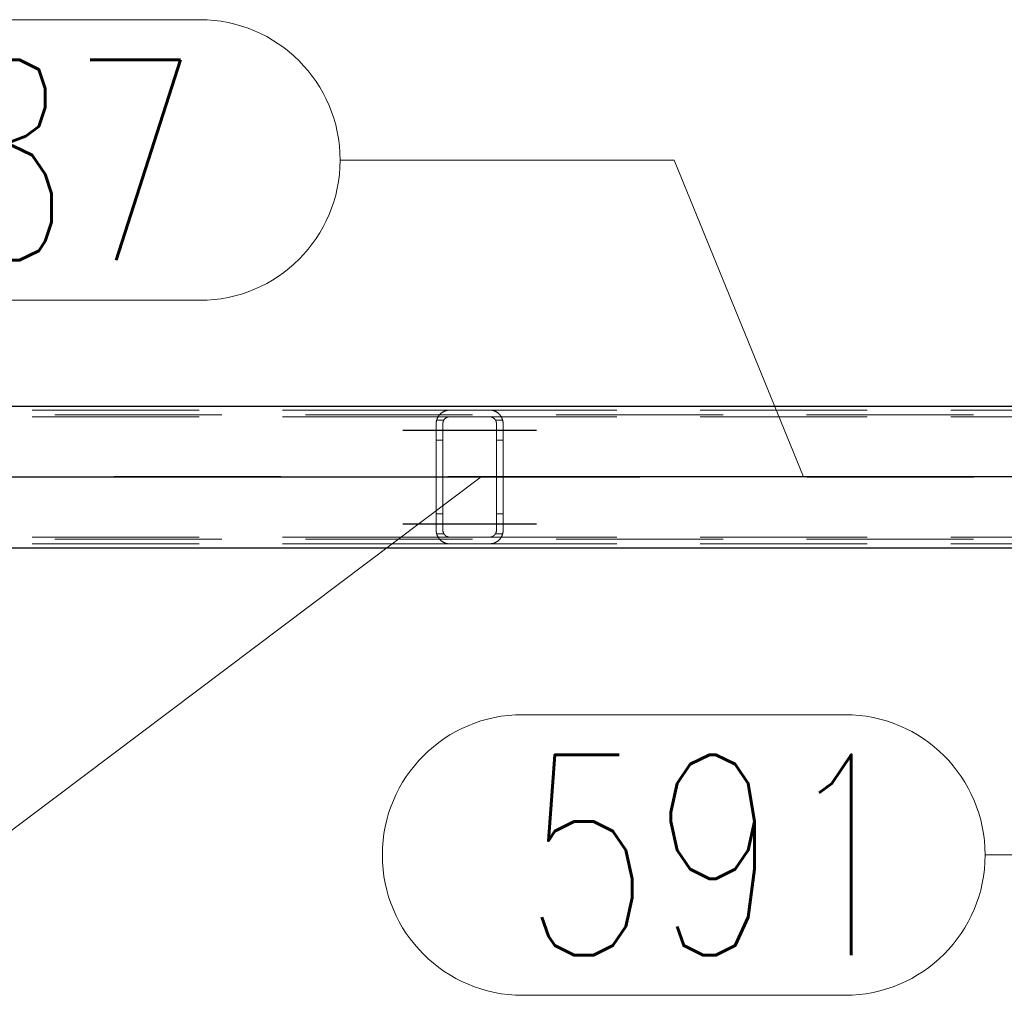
# Model space of a CAD drawing. Header units: millimetres. Extents: x -851 to 2, y 9346 to 10016.
# Tile 59 of 256: x -621 to -606, y 9385 to 9400. Entities that reach past the tile are written whole.
import ezdxf

# ---------------------------------------------------------------- set-up
doc = ezdxf.new("R2010")
doc.units = ezdxf.units.MM
doc.header["$LTSCALE"] = 10
doc.linetypes.add('HIDDEN', pattern=[0.375, 0.25, -0.125])
doc.linetypes.add('MITTE', pattern=[2, 1.25, -0.25, 0.25, -0.25])
for name, color, linetype, lineweight in [('PS_Hidden', 2, 'HIDDEN', 9), ('PS_Pos', 1, 'Continuous', 15), ('PS_Shape', 161, 'Continuous', 30), ('PS_SOLID', 7, 'Continuous', 30)]:
    doc.layers.add(name, color=color, linetype=linetype, lineweight=lineweight)
doc.layers.add('PS_Mid', color=5, linetype='MITTE')
doc.styles.add('simplex', font='simplex.shx', dxfattribs={"width": 0.75})

# ---------------------------------------------------------------- blocks, each defined once
blk = doc.blocks.new('*X1129')
at = {"layer": 'PS_Hidden', "color": 2, "linetype": 'HIDDEN'}
for p, q in [((-614.168, 9393.932), (-623.568, 9393.932)), ((-614.229, 9393.923), (-614.224, 9393.924)), ((-614.224, 9393.924), (-614.218, 9393.926)), ((-614.218, 9393.926), (-614.211, 9393.927)), ((-614.211, 9393.927), (-614.205, 9393.929)), ((-614.205, 9393.929), (-614.198, 9393.93)), ((-614.198, 9393.93), (-614.19, 9393.931)), ((-614.19, 9393.931), (-614.183, 9393.931)), ((-614.183, 9393.931), (-614.176, 9393.932)), ((-614.176, 9393.932), (-614.168, 9393.932)), ((-614.168, 9393.932), (-613.568, 9393.932)), ((-604.168, 9393.932), (-613.568, 9393.932)), ((-613.568, 9393.932), (-613.561, 9393.932)), ((-613.561, 9393.932), (-613.554, 9393.931)), ((-613.554, 9393.931), (-613.546, 9393.931)), ((-613.546, 9393.931), (-613.539, 9393.93)), ((-613.539, 9393.93), (-613.532, 9393.929)), ((-613.532, 9393.929), (-613.526, 9393.927)), ((-613.526, 9393.927), (-613.519, 9393.926)), ((-613.519, 9393.926), (-613.513, 9393.924)), ((-613.513, 9393.924), (-613.508, 9393.923)), ((-781.326, 9393.862), (-486.126, 9393.862)), ((-614.168, 9393.832), (-623.568, 9393.832)), ((-614.364, 9393.774), (-614.363, 9393.778)), ((-614.363, 9393.778), (-614.362, 9393.783)), ((-614.362, 9393.783), (-614.36, 9393.788)), ((-614.255, 9393.782), (-614.362, 9393.782)), ((-614.36, 9393.788), (-614.359, 9393.792)), ((-614.359, 9393.792), (-614.358, 9393.796)), ((-614.358, 9393.796), (-614.356, 9393.801)), ((-614.356, 9393.801), (-614.355, 9393.805)), ((-614.355, 9393.805), (-614.353, 9393.809)), ((-614.353, 9393.809), (-614.351, 9393.814)), ((-614.351, 9393.814), (-614.349, 9393.818)), ((-614.349, 9393.818), (-614.347, 9393.822)), ((-614.347, 9393.822), (-614.345, 9393.826)), ((-614.345, 9393.826), (-614.343, 9393.83)), ((-614.343, 9393.83), (-614.34, 9393.834)), ((-614.34, 9393.834), (-614.338, 9393.838)), ((-614.338, 9393.838), (-614.336, 9393.842)), ((-614.336, 9393.842), (-614.333, 9393.845)), ((-614.333, 9393.845), (-614.33, 9393.849)), ((-614.33, 9393.849), (-614.328, 9393.853)), ((-614.328, 9393.853), (-614.325, 9393.856)), ((-614.325, 9393.856), (-614.322, 9393.86)), ((-614.322, 9393.86), (-614.319, 9393.863)), ((-614.319, 9393.863), (-614.316, 9393.867)), ((-614.316, 9393.867), (-614.313, 9393.87)), ((-614.313, 9393.87), (-614.31, 9393.873)), ((-614.31, 9393.873), (-614.307, 9393.876)), ((-614.307, 9393.876), (-614.304, 9393.879)), ((-614.304, 9393.879), (-614.3, 9393.882)), ((-614.3, 9393.882), (-614.297, 9393.885)), ((-614.297, 9393.885), (-614.293, 9393.888)), ((-614.293, 9393.888), (-614.29, 9393.891)), ((-614.29, 9393.891), (-614.286, 9393.894)), ((-614.286, 9393.894), (-614.282, 9393.896)), ((-614.282, 9393.896), (-614.278, 9393.899)), ((-614.278, 9393.899), (-614.274, 9393.902)), ((-614.274, 9393.902), (-614.27, 9393.904)), ((-614.27, 9393.904), (-614.265, 9393.907)), ((-614.265, 9393.907), (-614.26, 9393.909)), ((-614.26, 9393.909), (-614.256, 9393.912)), ((-614.258, 9393.777), (-614.259, 9393.775)), ((-614.257, 9393.779), (-614.258, 9393.777)), ((-614.255, 9393.781), (-614.257, 9393.779)), ((-614.256, 9393.912), (-614.251, 9393.914)), ((-614.254, 9393.783), (-614.255, 9393.781)), ((-614.253, 9393.785), (-614.254, 9393.783)), ((-614.252, 9393.787), (-614.253, 9393.785)), ((-614.251, 9393.789), (-614.252, 9393.787)), ((-614.251, 9393.914), (-614.245, 9393.917)), ((-614.249, 9393.791), (-614.251, 9393.789)), ((-614.248, 9393.793), (-614.249, 9393.791)), ((-614.246, 9393.795), (-614.248, 9393.793)), ((-614.245, 9393.796), (-614.246, 9393.795)), ((-614.245, 9393.917), (-614.24, 9393.919)), ((-614.243, 9393.798), (-614.245, 9393.796)), ((-614.242, 9393.8), (-614.243, 9393.798)), ((-614.24, 9393.802), (-614.242, 9393.8)), ((-614.24, 9393.919), (-614.235, 9393.921)), ((-614.238, 9393.803), (-614.24, 9393.802)), ((-614.237, 9393.805), (-614.238, 9393.803)), ((-614.235, 9393.807), (-614.237, 9393.805)), ((-614.235, 9393.921), (-614.229, 9393.923)), ((-614.233, 9393.808), (-614.235, 9393.807)), ((-614.231, 9393.81), (-614.233, 9393.808)), ((-614.229, 9393.811), (-614.231, 9393.81)), ((-614.227, 9393.813), (-614.229, 9393.811)), ((-614.225, 9393.814), (-614.227, 9393.813)), ((-614.223, 9393.816), (-614.225, 9393.814)), ((-614.221, 9393.817), (-614.223, 9393.816)), ((-614.218, 9393.819), (-614.221, 9393.817)), ((-614.216, 9393.82), (-614.218, 9393.819)), ((-614.213, 9393.821), (-614.216, 9393.82)), ((-614.211, 9393.823), (-614.213, 9393.821)), ((-614.208, 9393.824), (-614.211, 9393.823)), ((-614.205, 9393.825), (-614.208, 9393.824)), ((-614.202, 9393.826), (-614.205, 9393.825)), ((-614.2, 9393.827), (-614.202, 9393.826)), ((-614.197, 9393.828), (-614.2, 9393.827)), ((-614.194, 9393.829), (-614.197, 9393.828)), ((-614.191, 9393.83), (-614.194, 9393.829)), ((-614.188, 9393.83), (-614.191, 9393.83)), ((-614.184, 9393.831), (-614.188, 9393.83)), ((-614.181, 9393.831), (-614.184, 9393.831)), ((-614.178, 9393.832), (-614.181, 9393.831)), ((-614.175, 9393.832), (-614.178, 9393.832)), ((-614.172, 9393.832), (-614.175, 9393.832)), ((-614.168, 9393.832), (-614.172, 9393.832)), ((-613.568, 9393.832), (-614.168, 9393.832)), ((-604.168, 9393.832), (-613.568, 9393.832)), ((-613.565, 9393.832), (-613.568, 9393.832)), ((-613.568, 9393.832), (-613.568, 9393.832)), ((-613.562, 9393.832), (-613.565, 9393.832)), ((-613.558, 9393.832), (-613.562, 9393.832)), ((-613.555, 9393.831), (-613.558, 9393.832)), ((-613.552, 9393.831), (-613.555, 9393.831)), ((-613.548, 9393.83), (-613.552, 9393.831)), ((-613.545, 9393.829), (-613.548, 9393.83)), ((-613.542, 9393.828), (-613.545, 9393.829)), ((-613.539, 9393.828), (-613.542, 9393.828)), ((-613.536, 9393.827), (-613.539, 9393.828)), ((-613.533, 9393.826), (-613.536, 9393.827)), ((-613.531, 9393.825), (-613.533, 9393.826)), ((-613.528, 9393.824), (-613.531, 9393.825)), ((-613.526, 9393.822), (-613.528, 9393.824)), ((-613.523, 9393.821), (-613.526, 9393.822)), ((-613.521, 9393.82), (-613.523, 9393.821)), ((-613.518, 9393.818), (-613.521, 9393.82)), ((-613.516, 9393.817), (-613.518, 9393.818)), ((-613.514, 9393.816), (-613.516, 9393.817)), ((-613.511, 9393.814), (-613.514, 9393.816)), ((-613.509, 9393.813), (-613.511, 9393.814)), ((-613.507, 9393.811), (-613.509, 9393.813)), ((-613.508, 9393.923), (-613.502, 9393.921)), ((-613.505, 9393.809), (-613.507, 9393.811)), ((-613.503, 9393.808), (-613.505, 9393.809)), ((-613.501, 9393.806), (-613.503, 9393.808)), ((-613.502, 9393.921), (-613.497, 9393.919)), ((-613.5, 9393.805), (-613.501, 9393.806)), ((-613.498, 9393.803), (-613.5, 9393.805)), ((-613.496, 9393.801), (-613.498, 9393.803)), ((-613.497, 9393.919), (-613.492, 9393.917)), ((-613.495, 9393.8), (-613.496, 9393.801)), ((-613.493, 9393.798), (-613.495, 9393.8)), ((-613.492, 9393.796), (-613.493, 9393.798)), ((-613.492, 9393.917), (-613.487, 9393.915)), ((-613.49, 9393.794), (-613.492, 9393.796)), ((-613.489, 9393.793), (-613.49, 9393.794)), ((-613.488, 9393.791), (-613.489, 9393.793)), ((-613.486, 9393.789), (-613.488, 9393.791)), ((-613.487, 9393.915), (-613.483, 9393.913)), ((-613.485, 9393.787), (-613.486, 9393.789)), ((-613.484, 9393.785), (-613.485, 9393.787)), ((-613.483, 9393.783), (-613.484, 9393.785)), ((-613.483, 9393.913), (-613.478, 9393.91)), ((-613.482, 9393.781), (-613.483, 9393.783)), ((-613.375, 9393.782), (-613.482, 9393.782)), ((-613.48, 9393.779), (-613.482, 9393.781)), ((-613.479, 9393.777), (-613.48, 9393.779)), ((-613.478, 9393.775), (-613.479, 9393.777)), ((-613.478, 9393.91), (-613.473, 9393.908)), ((-613.473, 9393.908), (-613.469, 9393.905)), ((-613.469, 9393.905), (-613.464, 9393.903)), ((-613.464, 9393.903), (-613.46, 9393.9)), ((-613.46, 9393.9), (-613.456, 9393.897)), ((-613.456, 9393.897), (-613.452, 9393.895)), ((-613.452, 9393.895), (-613.448, 9393.892)), ((-613.448, 9393.892), (-613.444, 9393.889)), ((-613.444, 9393.889), (-613.441, 9393.886)), ((-613.441, 9393.886), (-613.437, 9393.883)), ((-613.437, 9393.883), (-613.434, 9393.88)), ((-613.434, 9393.88), (-613.431, 9393.877)), ((-613.431, 9393.877), (-613.427, 9393.874)), ((-613.427, 9393.874), (-613.424, 9393.871)), ((-613.424, 9393.871), (-613.421, 9393.868)), ((-613.421, 9393.868), (-613.419, 9393.865)), ((-613.419, 9393.865), (-613.416, 9393.861)), ((-613.416, 9393.861), (-613.413, 9393.858)), ((-613.413, 9393.858), (-613.41, 9393.854)), ((-613.41, 9393.854), (-613.408, 9393.851)), ((-613.408, 9393.851), (-613.405, 9393.847)), ((-613.405, 9393.847), (-613.402, 9393.844)), ((-613.402, 9393.844), (-613.4, 9393.84)), ((-613.4, 9393.84), (-613.397, 9393.836)), ((-613.397, 9393.836), (-613.395, 9393.832)), ((-613.395, 9393.832), (-613.393, 9393.828)), ((-613.393, 9393.828), (-613.391, 9393.824)), ((-613.391, 9393.824), (-613.389, 9393.82)), ((-613.389, 9393.82), (-613.387, 9393.816)), ((-613.387, 9393.816), (-613.385, 9393.811)), ((-613.385, 9393.811), (-613.383, 9393.807)), ((-613.383, 9393.807), (-613.381, 9393.803)), ((-613.381, 9393.803), (-613.38, 9393.798)), ((-613.38, 9393.798), (-613.378, 9393.794)), ((-613.378, 9393.794), (-613.377, 9393.789)), ((-613.377, 9393.789), (-613.375, 9393.784)), ((-613.375, 9393.784), (-613.374, 9393.78)), ((-613.374, 9393.78), (-613.373, 9393.775)), ((-614.368, 9393.746), (-614.367, 9393.751)), ((-614.368, 9393.741), (-614.368, 9393.746)), ((-614.368, 9393.737), (-614.368, 9393.741)), ((-614.368, 9393.732), (-614.368, 9393.737)), ((-614.368, 9392.132), (-614.368, 9393.732)), ((-614.367, 9393.755), (-614.366, 9393.76)), ((-614.367, 9393.751), (-614.367, 9393.755)), ((-614.366, 9393.765), (-614.365, 9393.769)), ((-614.366, 9393.76), (-614.366, 9393.765)), ((-614.365, 9393.769), (-614.364, 9393.774)), ((-614.267, 9393.747), (-614.268, 9393.745)), ((-614.268, 9393.745), (-614.268, 9393.743)), ((-614.268, 9393.743), (-614.268, 9393.741)), ((-614.268, 9393.741), (-614.268, 9393.738)), ((-614.268, 9393.738), (-614.268, 9393.736)), ((-614.268, 9393.736), (-614.268, 9393.734)), ((-614.268, 9393.734), (-614.268, 9393.732)), ((-614.268, 9393.732), (-614.268, 9392.132)), ((-614.266, 9393.752), (-614.267, 9393.749)), ((-614.267, 9393.749), (-614.267, 9393.747)), ((-614.265, 9393.756), (-614.266, 9393.754)), ((-614.266, 9393.754), (-614.266, 9393.752)), ((-614.264, 9393.76), (-614.265, 9393.758)), ((-614.265, 9393.758), (-614.265, 9393.756)), ((-614.263, 9393.765), (-614.264, 9393.762)), ((-614.264, 9393.762), (-614.264, 9393.76)), ((-614.262, 9393.767), (-614.263, 9393.765)), ((-614.261, 9393.769), (-614.262, 9393.767)), ((-614.26, 9393.773), (-614.261, 9393.771)), ((-614.261, 9393.771), (-614.261, 9393.769)), ((-614.259, 9393.775), (-614.26, 9393.773)), ((-613.477, 9393.773), (-613.478, 9393.775)), ((-613.477, 9393.771), (-613.477, 9393.773)), ((-613.476, 9393.769), (-613.477, 9393.771)), ((-613.475, 9393.767), (-613.476, 9393.769)), ((-613.474, 9393.765), (-613.475, 9393.767)), ((-613.473, 9393.763), (-613.474, 9393.765)), ((-613.473, 9393.76), (-613.473, 9393.763)), ((-613.472, 9393.758), (-613.473, 9393.76)), ((-613.471, 9393.756), (-613.472, 9393.758)), ((-613.471, 9393.754), (-613.471, 9393.756)), ((-613.47, 9393.752), (-613.471, 9393.754)), ((-613.47, 9393.75), (-613.47, 9393.752)), ((-613.47, 9393.747), (-613.47, 9393.75)), ((-613.469, 9393.745), (-613.47, 9393.747)), ((-613.469, 9393.743), (-613.469, 9393.745)), ((-613.469, 9393.741), (-613.469, 9393.743)), ((-613.469, 9393.739), (-613.469, 9393.741)), ((-613.468, 9393.736), (-613.469, 9393.739)), ((-613.468, 9393.734), (-613.468, 9393.736)), ((-613.468, 9393.732), (-613.468, 9393.734)), ((-613.468, 9392.132), (-613.468, 9393.732)), ((-613.373, 9393.775), (-613.372, 9393.77)), ((-613.372, 9393.77), (-613.371, 9393.766)), ((-613.371, 9393.766), (-613.371, 9393.761)), ((-613.371, 9393.761), (-613.37, 9393.756)), ((-613.37, 9393.756), (-613.369, 9393.751)), ((-613.369, 9393.751), (-613.369, 9393.747)), ((-613.369, 9393.747), (-613.369, 9393.742)), ((-613.369, 9393.742), (-613.368, 9393.737)), ((-613.368, 9393.737), (-613.368, 9393.732)), ((-613.368, 9393.732), (-613.368, 9392.132)), ((-614.268, 9393.482), (-614.368, 9393.482)), ((-613.368, 9393.482), (-613.468, 9393.482)), ((-614.268, 9392.382), (-614.368, 9392.382)), ((-613.368, 9392.382), (-613.468, 9392.382)), ((-614.168, 9392.032), (-623.568, 9392.032)), ((-614.368, 9392.127), (-614.368, 9392.132)), ((-614.368, 9392.123), (-614.368, 9392.127)), ((-614.368, 9392.118), (-614.368, 9392.123)), ((-614.367, 9392.113), (-614.368, 9392.118)), ((-614.367, 9392.109), (-614.367, 9392.113)), ((-614.366, 9392.104), (-614.367, 9392.109)), ((-614.366, 9392.099), (-614.366, 9392.104)), ((-614.365, 9392.095), (-614.366, 9392.099)), ((-614.364, 9392.09), (-614.365, 9392.095)), ((-614.363, 9392.086), (-614.364, 9392.09)), ((-614.362, 9392.081), (-614.363, 9392.086)), ((-614.255, 9392.082), (-614.362, 9392.082)), ((-614.36, 9392.077), (-614.362, 9392.081)), ((-614.359, 9392.072), (-614.36, 9392.077)), ((-614.358, 9392.068), (-614.359, 9392.072)), ((-614.356, 9392.063), (-614.358, 9392.068)), ((-614.355, 9392.059), (-614.356, 9392.063)), ((-614.353, 9392.055), (-614.355, 9392.059)), ((-614.351, 9392.05), (-614.353, 9392.055)), ((-614.349, 9392.046), (-614.351, 9392.05)), ((-614.347, 9392.042), (-614.349, 9392.046)), ((-614.345, 9392.038), (-614.347, 9392.042)), ((-614.343, 9392.034), (-614.345, 9392.038)), ((-614.34, 9392.03), (-614.343, 9392.034)), ((-614.338, 9392.026), (-614.34, 9392.03)), ((-614.336, 9392.022), (-614.338, 9392.026)), ((-614.333, 9392.019), (-614.336, 9392.022)), ((-614.33, 9392.015), (-614.333, 9392.019)), ((-614.328, 9392.011), (-614.33, 9392.015)), ((-614.325, 9392.008), (-614.328, 9392.011)), ((-614.322, 9392.004), (-614.325, 9392.008)), ((-614.268, 9392.132), (-614.268, 9392.13)), ((-614.268, 9392.13), (-614.268, 9392.128)), ((-614.268, 9392.128), (-614.268, 9392.126)), ((-614.268, 9392.126), (-614.268, 9392.123)), ((-614.268, 9392.123), (-614.268, 9392.121)), ((-614.268, 9392.121), (-614.268, 9392.119)), ((-614.268, 9392.119), (-614.267, 9392.117)), ((-614.267, 9392.117), (-614.267, 9392.115)), ((-614.267, 9392.115), (-614.266, 9392.113)), ((-614.266, 9392.113), (-614.266, 9392.11)), ((-614.266, 9392.11), (-614.265, 9392.108)), ((-614.265, 9392.108), (-614.265, 9392.106)), ((-614.265, 9392.106), (-614.264, 9392.104)), ((-614.264, 9392.104), (-614.264, 9392.102)), ((-614.264, 9392.102), (-614.263, 9392.1)), ((-614.263, 9392.1), (-614.262, 9392.097)), ((-614.262, 9392.097), (-614.261, 9392.095)), ((-614.261, 9392.095), (-614.261, 9392.093)), ((-614.261, 9392.093), (-614.26, 9392.091)), ((-614.26, 9392.091), (-614.259, 9392.089)), ((-614.259, 9392.089), (-614.258, 9392.087)), ((-614.258, 9392.087), (-614.257, 9392.085)), ((-614.257, 9392.085), (-614.255, 9392.083)), ((-614.255, 9392.083), (-614.254, 9392.081)), ((-614.254, 9392.081), (-614.253, 9392.079)), ((-614.253, 9392.079), (-614.252, 9392.077)), ((-614.252, 9392.077), (-614.251, 9392.075)), ((-614.251, 9392.075), (-614.249, 9392.073)), ((-614.249, 9392.073), (-614.248, 9392.071)), ((-614.248, 9392.071), (-614.246, 9392.069)), ((-614.246, 9392.069), (-614.245, 9392.068)), ((-614.245, 9392.068), (-614.243, 9392.066)), ((-614.243, 9392.066), (-614.242, 9392.064)), ((-614.242, 9392.064), (-614.24, 9392.062)), ((-614.24, 9392.062), (-614.238, 9392.061)), ((-614.238, 9392.061), (-614.237, 9392.059)), ((-614.237, 9392.059), (-614.235, 9392.057)), ((-614.235, 9392.057), (-614.233, 9392.056)), ((-614.233, 9392.056), (-614.231, 9392.054)), ((-614.231, 9392.054), (-614.229, 9392.053)), ((-614.229, 9392.053), (-614.227, 9392.051)), ((-614.227, 9392.051), (-614.225, 9392.05)), ((-614.225, 9392.05), (-614.223, 9392.048)), ((-614.223, 9392.048), (-614.221, 9392.047)), ((-614.221, 9392.047), (-614.218, 9392.045)), ((-614.218, 9392.045), (-614.216, 9392.044)), ((-614.216, 9392.044), (-614.213, 9392.043)), ((-614.213, 9392.043), (-614.211, 9392.041)), ((-614.211, 9392.041), (-614.208, 9392.04)), ((-614.208, 9392.04), (-614.205, 9392.039)), ((-614.205, 9392.039), (-614.202, 9392.038)), ((-614.202, 9392.038), (-614.2, 9392.037)), ((-614.2, 9392.037), (-614.197, 9392.036)), ((-614.197, 9392.036), (-614.194, 9392.035)), ((-614.194, 9392.035), (-614.191, 9392.035)), ((-614.191, 9392.035), (-614.188, 9392.034)), ((-614.188, 9392.034), (-614.184, 9392.033)), ((-614.184, 9392.033), (-614.181, 9392.033)), ((-614.181, 9392.033), (-614.178, 9392.033)), ((-614.178, 9392.033), (-614.175, 9392.032)), ((-614.175, 9392.032), (-614.172, 9392.032)), ((-614.172, 9392.032), (-614.168, 9392.032)), ((-614.168, 9392.032), (-613.568, 9392.032)), ((-604.168, 9392.032), (-613.568, 9392.032)), ((-613.568, 9392.032), (-613.565, 9392.032)), ((-613.565, 9392.032), (-613.562, 9392.032)), ((-613.562, 9392.032), (-613.558, 9392.033)), ((-613.558, 9392.033), (-613.555, 9392.033)), ((-613.555, 9392.033), (-613.552, 9392.033)), ((-613.552, 9392.033), (-613.548, 9392.034)), ((-613.548, 9392.034), (-613.545, 9392.035)), ((-613.545, 9392.035), (-613.542, 9392.036)), ((-613.542, 9392.036), (-613.539, 9392.036)), ((-613.539, 9392.036), (-613.536, 9392.037)), ((-613.536, 9392.037), (-613.533, 9392.038)), ((-613.533, 9392.038), (-613.531, 9392.039)), ((-613.531, 9392.039), (-613.528, 9392.041)), ((-613.528, 9392.041), (-613.526, 9392.042)), ((-613.526, 9392.042), (-613.523, 9392.043)), ((-613.523, 9392.043), (-613.521, 9392.044)), ((-613.521, 9392.044), (-613.518, 9392.046)), ((-613.518, 9392.046), (-613.516, 9392.047)), ((-613.516, 9392.047), (-613.514, 9392.049)), ((-613.514, 9392.049), (-613.511, 9392.05)), ((-613.511, 9392.05), (-613.509, 9392.052)), ((-613.509, 9392.052), (-613.507, 9392.053)), ((-613.507, 9392.053), (-613.505, 9392.055)), ((-613.505, 9392.055), (-613.503, 9392.056)), ((-613.503, 9392.056), (-613.501, 9392.058)), ((-613.501, 9392.058), (-613.5, 9392.06)), ((-613.5, 9392.06), (-613.498, 9392.061)), ((-613.498, 9392.061), (-613.496, 9392.063)), ((-613.496, 9392.063), (-613.495, 9392.064)), ((-613.495, 9392.064), (-613.493, 9392.066)), ((-613.493, 9392.066), (-613.492, 9392.068)), ((-613.492, 9392.068), (-613.49, 9392.07)), ((-613.49, 9392.07), (-613.489, 9392.071)), ((-613.489, 9392.071), (-613.488, 9392.073)), ((-613.488, 9392.073), (-613.486, 9392.075)), ((-613.486, 9392.075), (-613.485, 9392.077)), ((-613.485, 9392.077), (-613.484, 9392.079)), ((-613.484, 9392.079), (-613.483, 9392.081)), ((-613.483, 9392.081), (-613.482, 9392.083)), ((-613.482, 9392.083), (-613.48, 9392.085)), ((-613.375, 9392.082), (-613.482, 9392.082)), ((-613.48, 9392.085), (-613.479, 9392.087)), ((-613.479, 9392.087), (-613.478, 9392.089)), ((-613.478, 9392.089), (-613.477, 9392.091)), ((-613.477, 9392.093), (-613.476, 9392.095)), ((-613.477, 9392.091), (-613.477, 9392.093)), ((-613.476, 9392.095), (-613.475, 9392.097)), ((-613.475, 9392.097), (-613.474, 9392.099)), ((-613.474, 9392.099), (-613.473, 9392.102)), ((-613.473, 9392.104), (-613.472, 9392.106)), ((-613.473, 9392.102), (-613.473, 9392.104)), ((-613.472, 9392.106), (-613.471, 9392.108)), ((-613.471, 9392.11), (-613.47, 9392.112)), ((-613.471, 9392.108), (-613.471, 9392.11)), ((-613.47, 9392.117), (-613.469, 9392.119)), ((-613.47, 9392.115), (-613.47, 9392.117)), ((-613.47, 9392.112), (-613.47, 9392.115)), ((-613.469, 9392.126), (-613.468, 9392.128)), ((-613.469, 9392.123), (-613.469, 9392.126)), ((-613.469, 9392.121), (-613.469, 9392.123)), ((-613.469, 9392.119), (-613.469, 9392.121)), ((-613.468, 9392.13), (-613.468, 9392.132)), ((-613.468, 9392.128), (-613.468, 9392.13)), ((-613.41, 9392.01), (-613.413, 9392.006)), ((-613.408, 9392.013), (-613.41, 9392.01)), ((-613.405, 9392.017), (-613.408, 9392.013)), ((-613.402, 9392.021), (-613.405, 9392.017)), ((-613.4, 9392.024), (-613.402, 9392.021)), ((-613.397, 9392.028), (-613.4, 9392.024)), ((-613.395, 9392.032), (-613.397, 9392.028)), ((-613.393, 9392.036), (-613.395, 9392.032)), ((-613.391, 9392.04), (-613.393, 9392.036)), ((-613.389, 9392.044), (-613.391, 9392.04)), ((-613.387, 9392.049), (-613.389, 9392.044)), ((-613.385, 9392.053), (-613.387, 9392.049)), ((-613.383, 9392.057), (-613.385, 9392.053)), ((-613.381, 9392.062), (-613.383, 9392.057)), ((-613.38, 9392.066), (-613.381, 9392.062)), ((-613.378, 9392.07), (-613.38, 9392.066)), ((-613.377, 9392.075), (-613.378, 9392.07)), ((-613.375, 9392.08), (-613.377, 9392.075)), ((-613.374, 9392.084), (-613.375, 9392.08)), ((-613.373, 9392.089), (-613.374, 9392.084)), ((-613.372, 9392.094), (-613.373, 9392.089)), ((-613.371, 9392.098), (-613.372, 9392.094)), ((-613.37, 9392.108), (-613.371, 9392.103)), ((-613.371, 9392.103), (-613.371, 9392.098)), ((-613.369, 9392.113), (-613.37, 9392.108)), ((-613.368, 9392.127), (-613.369, 9392.122)), ((-613.369, 9392.122), (-613.369, 9392.118)), ((-613.369, 9392.118), (-613.369, 9392.113)), ((-613.368, 9392.132), (-613.368, 9392.127)), ((-781.326, 9392.002), (-486.126, 9392.002)), ((-614.168, 9391.932), (-623.568, 9391.932)), ((-614.319, 9392.001), (-614.322, 9392.004)), ((-614.316, 9391.997), (-614.319, 9392.001)), ((-614.313, 9391.994), (-614.316, 9391.997)), ((-614.31, 9391.991), (-614.313, 9391.994)), ((-614.307, 9391.988), (-614.31, 9391.991)), ((-614.304, 9391.985), (-614.307, 9391.988)), ((-614.3, 9391.982), (-614.304, 9391.985)), ((-614.297, 9391.979), (-614.3, 9391.982)), ((-614.293, 9391.976), (-614.297, 9391.979)), ((-614.29, 9391.973), (-614.293, 9391.976)), ((-614.286, 9391.97), (-614.29, 9391.973)), ((-614.282, 9391.968), (-614.286, 9391.97)), ((-614.278, 9391.965), (-614.282, 9391.968)), ((-614.274, 9391.962), (-614.278, 9391.965)), ((-614.27, 9391.96), (-614.274, 9391.962)), ((-614.265, 9391.957), (-614.27, 9391.96)), ((-614.26, 9391.955), (-614.265, 9391.957)), ((-614.256, 9391.952), (-614.26, 9391.955)), ((-614.251, 9391.95), (-614.256, 9391.952)), ((-614.245, 9391.948), (-614.251, 9391.95)), ((-614.24, 9391.945), (-614.245, 9391.948)), ((-614.235, 9391.943), (-614.24, 9391.945)), ((-614.229, 9391.942), (-614.235, 9391.943)), ((-614.224, 9391.94), (-614.229, 9391.942)), ((-614.218, 9391.938), (-614.224, 9391.94)), ((-614.211, 9391.937), (-614.218, 9391.938)), ((-614.205, 9391.935), (-614.211, 9391.937)), ((-614.198, 9391.934), (-614.205, 9391.935)), ((-614.19, 9391.933), (-614.198, 9391.934)), ((-614.183, 9391.933), (-614.19, 9391.933)), ((-614.176, 9391.932), (-614.183, 9391.933)), ((-614.168, 9391.932), (-614.176, 9391.932)), ((-613.568, 9391.932), (-614.168, 9391.932)), ((-604.168, 9391.932), (-613.568, 9391.932)), ((-613.561, 9391.932), (-613.568, 9391.932)), ((-613.554, 9391.933), (-613.561, 9391.932)), ((-613.546, 9391.933), (-613.554, 9391.933)), ((-613.539, 9391.934), (-613.546, 9391.933)), ((-613.532, 9391.935), (-613.539, 9391.934)), ((-613.526, 9391.937), (-613.532, 9391.935)), ((-613.519, 9391.938), (-613.526, 9391.937)), ((-613.513, 9391.94), (-613.519, 9391.938)), ((-613.508, 9391.941), (-613.513, 9391.94)), ((-613.502, 9391.943), (-613.508, 9391.941)), ((-613.497, 9391.945), (-613.502, 9391.943)), ((-613.492, 9391.947), (-613.497, 9391.945)), ((-613.487, 9391.949), (-613.492, 9391.947)), ((-613.483, 9391.951), (-613.487, 9391.949)), ((-613.478, 9391.954), (-613.483, 9391.951)), ((-613.473, 9391.956), (-613.478, 9391.954)), ((-613.469, 9391.959), (-613.473, 9391.956)), ((-613.464, 9391.961), (-613.469, 9391.959)), ((-613.46, 9391.964), (-613.464, 9391.961)), ((-613.456, 9391.967), (-613.46, 9391.964)), ((-613.452, 9391.969), (-613.456, 9391.967)), ((-613.448, 9391.972), (-613.452, 9391.969)), ((-613.444, 9391.975), (-613.448, 9391.972)), ((-613.441, 9391.978), (-613.444, 9391.975)), ((-613.437, 9391.981), (-613.441, 9391.978)), ((-613.434, 9391.984), (-613.437, 9391.981)), ((-613.431, 9391.987), (-613.434, 9391.984)), ((-613.427, 9391.99), (-613.431, 9391.987)), ((-613.424, 9391.993), (-613.427, 9391.99)), ((-613.421, 9391.996), (-613.424, 9391.993)), ((-613.419, 9392), (-613.421, 9391.996)), ((-613.416, 9392.003), (-613.419, 9392)), ((-613.413, 9392.006), (-613.416, 9392.003))]:
    blk.add_line(p, q, dxfattribs=at)
at = {"layer": 'PS_Mid', "color": 5, "linetype": 'MITTE'}
for p, q in [((-614.868, 9393.632), (-613.768, 9393.632)), ((-614.868, 9393.632), (-613.768, 9393.632)), ((-613.968, 9393.632), (-612.868, 9393.632)), ((-613.968, 9393.632), (-612.868, 9393.632)), ((-783.822, 9392.932), (-483.63, 9392.932)), ((-581.695, 9392.932), (-636.042, 9392.932)), ((-613.868, 9392.932), (-613.868, 9392.932)), ((-614.868, 9392.232), (-613.768, 9392.232)), ((-614.868, 9392.232), (-613.768, 9392.232)), ((-613.968, 9392.232), (-612.868, 9392.232)), ((-613.968, 9392.232), (-612.868, 9392.232))]:
    blk.add_line(p, q, dxfattribs=at)
at = {"layer": 'PS_SOLID', "color": 7, "linetype": 'Continuous'}
for p, q in [((-781.326, 9393.992), (-486.126, 9393.992)), ((-781.326, 9391.872), (-486.126, 9391.872))]:
    blk.add_line(p, q, dxfattribs=at)
blk = doc.blocks.new('*X1130')
at = {"color": 1}
for p, q in [((-623.692, 9399.776), (-617.907, 9399.776)), ((-615.807, 9397.676), (-610.807, 9397.676)), ((-608.872, 9392.932), (-610.807, 9397.676)), ((-623.692, 9395.576), (-617.907, 9395.576))]:
    blk.add_line(p, q, dxfattribs=at)
for centre, start, end in [((-623.692, 9397.676), 90, 270), ((-617.907, 9397.676), 270, 90)]:
    blk.add_arc(centre, 2.1, start, end, dxfattribs=at)
at = {"color": 30, "style": 'simplex', "width": 0.75}
blk.add_text('587', height=3, dxfattribs=at).set_placement((-623.692, 9396.176))
blk = doc.blocks.new('*X1398')
at = {"color": 1}
for p, q in [((-613.694, 9392.932), (-621.215, 9387.274)), ((-633.136, 9389.374), (-628.315, 9389.374)), ((-626.215, 9387.274), (-621.215, 9387.274)), ((-633.136, 9385.174), (-628.315, 9385.174))]:
    blk.add_line(p, q, dxfattribs=at)
for centre, start, end in [((-633.136, 9387.274), 90, 270), ((-628.315, 9387.274), 270, 90)]:
    blk.add_arc(centre, 2.1, start, end, dxfattribs=at)
at = {"color": 30, "style": 'simplex', "width": 0.75}
blk.add_text('591', height=3, dxfattribs=at).set_placement((-633.136, 9385.774))
blk = doc.blocks.new('*X1400')
at = {"color": 1}
for p, q in [((-593.632, 9392.932), (-601.154, 9387.274)), ((-613.075, 9389.374), (-608.254, 9389.374)), ((-606.154, 9387.274), (-601.154, 9387.274)), ((-613.075, 9385.174), (-608.254, 9385.174))]:
    blk.add_line(p, q, dxfattribs=at)
for centre, start, end in [((-613.075, 9387.274), 90, 270), ((-608.254, 9387.274), 270, 90)]:
    blk.add_arc(centre, 2.1, start, end, dxfattribs=at)
at = {"color": 30, "style": 'simplex', "width": 0.75}
blk.add_text('591', height=3, dxfattribs=at).set_placement((-613.075, 9385.774))
blk = doc.blocks.new('*X1401')
at = {"color": 1}
for p, q in [((-603.632, 9392.932), (-601.154, 9387.274)), ((-613.075, 9389.374), (-608.254, 9389.374)), ((-606.154, 9387.274), (-601.154, 9387.274)), ((-613.075, 9385.174), (-608.254, 9385.174))]:
    blk.add_line(p, q, dxfattribs=at)
for centre, start, end in [((-613.075, 9387.274), 90, 270), ((-608.254, 9387.274), 270, 90)]:
    blk.add_arc(centre, 2.1, start, end, dxfattribs=at)
at = {"color": 30, "style": 'simplex', "width": 0.75}
blk.add_text('591', height=3, dxfattribs=at).set_placement((-613.075, 9385.774))

msp = doc.modelspace()

# ---------------------------------------------------------------- block references
at = {"layer": 'PS_Pos'}
for name in ['*X1130', '*X1398', '*X1400', '*X1401']:
    msp.add_blockref(name, (0, 0), dxfattribs=at)
at = {"layer": 'PS_Shape', "color": 31}
msp.add_blockref('*X1129', (0, 0), dxfattribs=at)

doc.saveas('drawing.dxf')
